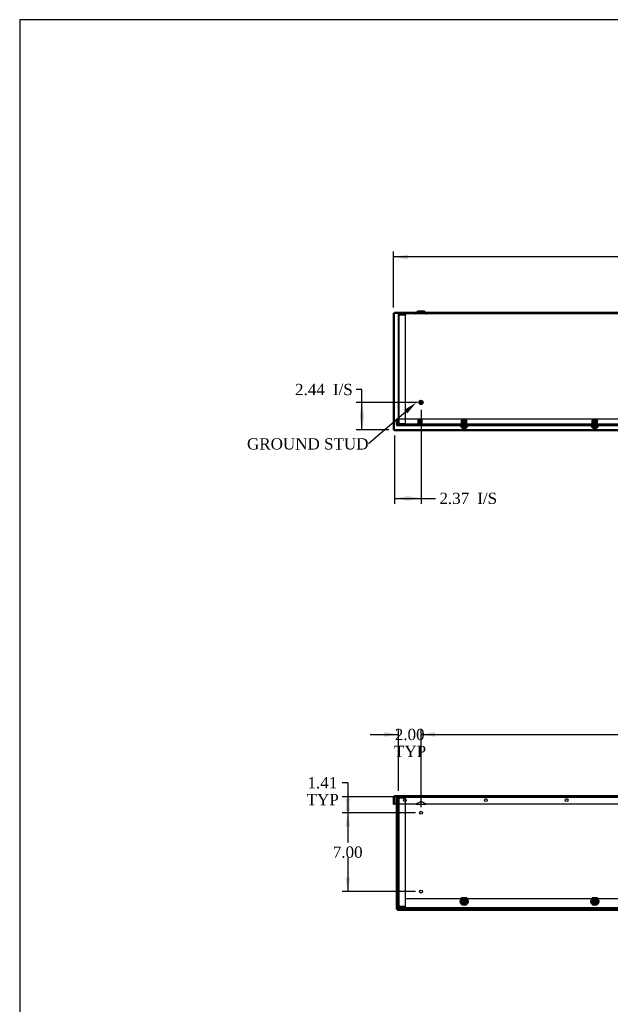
# Model space of a CAD drawing. Header units: inches. Extents: x 1 to 240, y -1 to 159.
# Tile 5 of 15: x 1 to 53, y 72 to 159. Entities that reach past the tile are written whole.
import ezdxf
from ezdxf import colors
from ezdxf.entities.mleader import LeaderData, LeaderLine
from ezdxf.enums import TextEntityAlignment as Align
from ezdxf.lldxf.tags import DXFTag
from ezdxf.math import Vec2, Vec3

# ---------------------------------------------------------------- set-up
doc = ezdxf.new("R2010")
doc.units = ezdxf.units.IN
doc.header["$MEASUREMENT"] = 0
for name, color, linetype in [('COM70472-29', 7, 'Continuous'), ('COM70473-29', 7, 'Continuous'), ('COM70474-4', 7, 'Continuous'), ('COM70985-10', 7, 'Continuous'), ('Default', 7, 'Continuous'), ('NTS16522', 7, 'Continuous'), ('RNG17670', 7, 'Continuous'), ('SCS19475', 7, 'Continuous'), ('STD26152', 7, 'Continuous')]:
    doc.layers.add(name, color=color, linetype=linetype)
doc.styles.add('SEACAD_Times_New_Roman', font='times.ttf')
tags = doc.linetypes.add('HIDDEN2', pattern=[0.1875, 0.125, -0.0625]).pattern_tags.tags
tags[6:7] = [DXFTag(74, 4), DXFTag(75, 0), DXFTag(340, '0'), DXFTag(46, 0.0), DXFTag(50, 0.0), DXFTag(44, 0.0), DXFTag(45, 0.0)]
tags[4:5] = [DXFTag(74, 4), DXFTag(75, 0), DXFTag(340, '0'), DXFTag(46, 0.0), DXFTag(50, 0.0), DXFTag(44, 0.0), DXFTag(45, 0.0)]
doc.dimstyles.new('HAMMOND_(STH_-_240x160)', dxfattribs={"dimtxt": 1, "dimasz": 1.25, "dimexe": 0.5, "dimexo": 0.5, "dimgap": 0.25, "dimtad": 0, "dimtih": 1, "dimtoh": 1, "dimzin": 0, "dimdsep": 46, "dimtxsty": 'SEACAD_Times_New_Roman', "dimblk1": '_SE_FILLED', "dimblk2": '_SE_FILLED', "dimsah": 1, "dimcen": 0.5, "dimadec": 0, "dimazin": 0, "dimtfac": 0.8, "dimtofl": 0, "dimtmove": 1, "dimatfit": 3, "dimfxl": 1, "dimtolj": 1, "dimtzin": 0, "dimarcsym": 0})

# ---------------------------------------------------------------- blocks, each defined once
blk = doc.blocks.new('SE5')
at = {"layer": 'COM70472-29', "color": 7, "linetype": 'HIDDEN2'}
for p, q in [((150.568, 133.182), (34.568, 133.182)), ((34.568, 133.11), (34.568, 133.182)), ((150.568, 133.11), (34.568, 133.11)), ((34.568, 133.11), (34.568, 133.074)), ((34.568, 133.002), (34.568, 133.074)), ((36.173, 133.254), (36.11, 133.19)), ((36.278, 133.257), (36.161, 133.14)), ((36.838, 133.266), (36.299, 133.266)), ((36.443, 133.338), (36.443, 133.266)), ((36.693, 133.266), (36.693, 133.338)), ((36.976, 133.14), (36.859, 133.257)), ((37.027, 133.19), (36.964, 133.254)), ((34.568, 123.254), (34.568, 123.382)), ((35.163, 123.362), (35.193, 123.362)), ((35.163, 123.362), (35.163, 123.254)), ((35.193, 123.362), (35.193, 123.346)), ((149.943, 123.326), (35.193, 123.326)), ((35.193, 123.254), (35.193, 123.274)), ((40.281, 123.326), (40.281, 123.254)), ((40.511, 123.254), (40.511, 123.326)), ((51.875, 123.326), (51.875, 123.254)), ((52.105, 123.254), (52.105, 123.326))]:
    blk.add_line(p, q, dxfattribs=at)
at = {"layer": 'COM70472-29', "color": 7, "linetype": 'Continuous'}
for p, q in [((36.227, 133.308), (36.173, 133.254)), ((36.838, 133.338), (36.299, 133.338)), ((36.964, 133.254), (36.91, 133.308))]:
    blk.add_line(p, q, dxfattribs=at)
at = {"layer": 'COM70472-29', "color": 7, "linetype": 'HIDDEN2'}
for centre, radius, start, end in [((36.089, 133.212), 0.03, 270, 315), ((36.089, 133.212), 0.102, 270, 315), ((36.299, 133.236), 0.03, 90, 135), ((36.838, 133.236), 0.03, 45, 90), ((37.048, 133.212), 0.102, 225, 270), ((37.048, 133.212), 0.03, 225, 270)]:
    blk.add_arc(centre, radius, start, end, dxfattribs=at)
at = {"layer": 'COM70472-29', "color": 7, "linetype": 'Continuous'}
for centre, start, end in [((36.299, 133.236), 90, 135), ((36.838, 133.236), 45, 90)]:
    blk.add_arc(centre, 0.102, start, end, dxfattribs=at)
at = {"layer": 'COM70473-29', "color": 7, "linetype": 'HIDDEN2'}
for p, q in [((34.396, 123.29), (34.396, 123.807)), ((34.396, 123.807), (34.468, 123.807)), ((34.468, 123.29), (34.468, 123.807)), ((150.632, 123.254), (34.504, 123.254)), ((150.632, 123.182), (34.504, 123.182)), ((34.521, 123.29), (34.521, 123.807)), ((34.521, 123.807), (150.615, 123.807)), ((34.521, 123.29), (34.521, 123.254)), ((34.521, 123.254), (34.521, 123.182)), ((40.046, 123.182), (40.173, 123.036)), ((40.1, 123.229), (40.268, 123.036)), ((40.525, 123.036), (40.693, 123.229)), ((40.62, 123.036), (40.747, 123.182)), ((51.639, 123.182), (51.766, 123.036)), ((51.694, 123.229), (51.862, 123.036)), ((52.119, 123.036), (52.287, 123.229)), ((52.214, 123.036), (52.341, 123.182)), ((40.62, 123.036), (40.173, 123.036)), ((52.214, 123.036), (51.766, 123.036))]:
    blk.add_line(p, q, dxfattribs=at)
for centre, radius, start, end in [((34.504, 123.29), 0.108, 180, 270), ((34.504, 123.29), 0.036, 180, 270), ((40.046, 123.182), 0.072, 41, 90), ((40.747, 123.182), 0.072, 90, 139), ((51.639, 123.182), 0.072, 41, 90), ((52.341, 123.182), 0.072, 90, 139)]:
    blk.add_arc(centre, radius, start, end, dxfattribs=at)
at = {"layer": 'COM70474-4', "color": 7, "linetype": 'HIDDEN2'}
for p, q in [((34.568, 133.002), (34.568, 132.985)), ((34.568, 123.399), (34.568, 132.985)), ((34.568, 132.985), (34.676, 132.985)), ((34.64, 133.002), (34.64, 132.985)), ((34.64, 123.399), (34.64, 132.985)), ((34.676, 133.038), (35.193, 133.038)), ((35.193, 132.985), (34.676, 132.985)), ((35.193, 133.11), (35.193, 133.038)), ((35.193, 123.399), (35.193, 132.985)), ((34.568, 123.399), (34.568, 123.382)), ((34.676, 123.399), (34.568, 123.399)), ((34.64, 123.399), (34.64, 123.382)), ((34.676, 123.399), (35.193, 123.399)), ((35.193, 123.346), (34.676, 123.346)), ((35.193, 123.274), (34.676, 123.274)), ((35.193, 123.274), (35.193, 123.346))]:
    blk.add_line(p, q, dxfattribs=at)
for centre, radius, start, end in [((34.676, 133.002), 0.108, 90, 180), ((34.676, 133.002), 0.036, 90, 180), ((34.676, 123.382), 0.108, 180, 270), ((34.676, 123.382), 0.036, 180, 270)]:
    blk.add_arc(centre, radius, start, end, dxfattribs=at)
at = {"layer": 'COM70985-10', "color": 7, "linetype": 'Continuous'}
for p, q in [((34.131, 122.816), (34.131, 133.182)), ((34.131, 133.182), (34.203, 133.182)), ((34.203, 133.254), (150.934, 133.254)), ((34.203, 133.254), (34.203, 133.182)), ((34.131, 122.816), (34.203, 122.816)), ((34.203, 122.744), (34.203, 122.816)), ((150.934, 122.744), (34.203, 122.744))]:
    blk.add_line(p, q, dxfattribs=at)
at = {"layer": 'COM70985-10', "color": 7, "linetype": 'HIDDEN2'}
for p, q in [((34.203, 122.816), (34.203, 133.182)), ((34.203, 133.182), (34.568, 133.182)), ((35.006, 133.254), (35.006, 133.182)), ((35.256, 133.182), (35.256, 133.254)), ((36.15, 133.182), (36.15, 133.254)), ((36.988, 133.254), (36.988, 133.182)), ((42.186, 133.254), (42.186, 133.182)), ((42.436, 133.182), (42.436, 133.254)), ((49.365, 133.254), (49.365, 133.182)), ((49.615, 133.182), (49.615, 133.254)), ((150.934, 122.816), (34.203, 122.816))]:
    blk.add_line(p, q, dxfattribs=at)
at = {"layer": 'COM70985-10', "color": 7, "linetype": 'Continuous'}
for points, knots in [([(34.131, 133.182), (34.131, 133.179), (34.134, 133.176), (34.145, 133.17), (34.153, 133.167), (34.173, 133.161), (34.185, 133.158), (34.211, 133.152), (34.225, 133.149), (34.239, 133.146)], [0, 0, 0, 0, 0.25, 0.25, 0.5, 0.5, 0.75, 0.75, 1, 1, 1, 1]), ([(34.239, 133.146), (34.236, 133.16), (34.233, 133.174), (34.227, 133.2), (34.224, 133.212), (34.218, 133.232), (34.215, 133.24), (34.209, 133.251), (34.206, 133.254), (34.203, 133.254)], [0, 0, 0, 0, 0.25, 0.25, 0.5, 0.5, 0.75, 0.75, 1, 1, 1, 1]), ([(34.203, 133.182), (34.203, 133.176), (34.207, 133.17), (34.22, 133.158), (34.23, 133.152), (34.239, 133.146)], [0, 0, 0, 0, 0.5, 0.5, 1, 1, 1, 1]), ([(34.239, 133.146), (34.233, 133.155), (34.227, 133.164), (34.215, 133.178), (34.209, 133.182), (34.203, 133.182)], [0, 0, 0, 0, 0.5, 0.5, 1, 1, 1, 1]), ([(34.239, 122.852), (34.225, 122.849), (34.211, 122.846), (34.185, 122.84), (34.173, 122.837), (34.153, 122.831), (34.145, 122.828), (34.134, 122.822), (34.131, 122.819), (34.131, 122.816)], [0, 0, 0, 0, 0.25, 0.25, 0.5, 0.5, 0.75, 0.75, 1, 1, 1, 1]), ([(34.203, 122.744), (34.206, 122.744), (34.209, 122.747), (34.215, 122.757), (34.218, 122.765), (34.224, 122.785), (34.227, 122.797), (34.233, 122.823), (34.236, 122.838), (34.239, 122.852)], [0, 0, 0, 0, 0.25, 0.25, 0.5, 0.5, 0.75, 0.75, 1, 1, 1, 1]), ([(34.203, 122.816), (34.209, 122.816), (34.215, 122.82), (34.227, 122.833), (34.233, 122.842), (34.239, 122.852)], [0, 0, 0, 0, 0.5, 0.5, 1, 1, 1, 1]), ([(34.239, 122.852), (34.23, 122.846), (34.22, 122.84), (34.207, 122.828), (34.203, 122.822), (34.203, 122.816)], [0, 0, 0, 0, 0.5, 0.5, 1, 1, 1, 1])]:
    blk.add_open_spline(points, degree=3, knots=knots, dxfattribs=at)
at = {"layer": 'NTS16522', "color": 7, "linetype": 'HIDDEN2'}
for p, q in [((40.146, 123.681), (40.646, 123.681)), ((40.146, 123.649), (40.146, 123.681)), ((40.646, 123.664), (40.146, 123.664)), ((40.146, 123.268), (40.146, 123.649)), ((40.146, 123.504), (40.646, 123.504)), ((40.146, 123.486), (40.646, 123.486)), ((40.146, 123.236), (40.146, 123.268)), ((40.646, 123.236), (40.146, 123.236)), ((40.209, 123.254), (40.209, 123.236)), ((40.221, 123.604), (40.241, 123.629)), ((40.239, 123.504), (40.221, 123.604)), ((40.221, 123.604), (40.246, 123.604)), ((40.251, 123.467), (40.238, 123.467)), ((40.238, 123.467), (40.238, 123.457)), ((40.253, 123.457), (40.238, 123.457)), ((40.241, 123.629), (40.551, 123.629)), ((40.246, 123.604), (40.241, 123.629)), ((40.547, 123.604), (40.246, 123.604)), ((40.246, 123.604), (40.264, 123.504)), ((40.253, 123.457), (40.248, 123.486)), ((40.254, 123.457), (40.253, 123.457)), ((40.261, 123.413), (40.253, 123.457)), ((40.253, 123.254), (40.253, 123.236)), ((40.254, 123.457), (40.276, 123.457)), ((40.532, 123.413), (40.261, 123.413)), ((40.276, 123.413), (40.276, 123.457)), ((40.289, 123.681), (40.289, 123.664)), ((40.289, 123.254), (40.289, 123.236)), ((40.301, 123.629), (40.301, 123.413)), ((40.308, 123.629), (40.318, 123.619)), ((40.475, 123.619), (40.318, 123.619)), ((40.318, 123.619), (40.318, 123.413)), ((40.475, 123.619), (40.485, 123.629)), ((40.475, 123.413), (40.475, 123.619)), ((40.491, 123.629), (40.491, 123.413)), ((40.503, 123.664), (40.503, 123.681)), ((40.503, 123.236), (40.503, 123.254)), ((40.517, 123.457), (40.538, 123.457)), ((40.517, 123.457), (40.517, 123.413)), ((40.529, 123.504), (40.547, 123.604)), ((40.54, 123.457), (40.532, 123.413)), ((40.54, 123.457), (40.538, 123.457)), ((40.539, 123.254), (40.539, 123.236)), ((40.54, 123.457), (40.545, 123.486)), ((40.54, 123.457), (40.555, 123.457)), ((40.542, 123.467), (40.555, 123.467)), ((40.547, 123.604), (40.551, 123.629)), ((40.547, 123.604), (40.572, 123.604)), ((40.551, 123.629), (40.572, 123.604)), ((40.572, 123.604), (40.554, 123.504)), ((40.555, 123.457), (40.555, 123.467)), ((40.583, 123.254), (40.583, 123.236)), ((40.646, 123.681), (40.646, 123.649)), ((40.646, 123.268), (40.646, 123.649)), ((40.646, 123.268), (40.646, 123.236)), ((51.74, 123.681), (52.24, 123.681)), ((51.74, 123.649), (51.74, 123.681)), ((52.24, 123.664), (51.74, 123.664)), ((51.74, 123.268), (51.74, 123.649)), ((51.74, 123.504), (52.24, 123.504)), ((51.74, 123.486), (52.24, 123.486)), ((51.74, 123.236), (51.74, 123.268)), ((52.24, 123.236), (51.74, 123.236)), ((51.803, 123.254), (51.803, 123.236)), ((51.815, 123.604), (51.835, 123.629)), ((51.832, 123.504), (51.815, 123.604)), ((51.815, 123.604), (51.84, 123.604)), ((51.845, 123.467), (51.832, 123.467)), ((51.832, 123.467), (51.832, 123.457)), ((51.847, 123.457), (51.832, 123.457)), ((51.835, 123.629), (52.145, 123.629)), ((51.84, 123.604), (51.835, 123.629)), ((52.141, 123.604), (51.84, 123.604)), ((51.84, 123.604), (51.858, 123.504)), ((51.847, 123.457), (51.842, 123.486)), ((51.848, 123.457), (51.847, 123.457)), ((51.855, 123.413), (51.847, 123.457)), ((51.847, 123.254), (51.847, 123.236)), ((51.848, 123.457), (51.87, 123.457)), ((52.126, 123.413), (51.855, 123.413)), ((51.87, 123.413), (51.87, 123.457)), ((51.883, 123.681), (51.883, 123.664)), ((51.883, 123.254), (51.883, 123.236)), ((51.895, 123.629), (51.895, 123.413)), ((51.902, 123.629), (51.912, 123.619)), ((52.068, 123.619), (51.912, 123.619)), ((51.912, 123.619), (51.912, 123.413)), ((52.068, 123.619), (52.078, 123.629)), ((52.068, 123.413), (52.068, 123.619)), ((52.085, 123.629), (52.085, 123.413)), ((52.097, 123.664), (52.097, 123.681)), ((52.097, 123.236), (52.097, 123.254)), ((52.111, 123.457), (52.132, 123.457)), ((52.111, 123.457), (52.111, 123.413)), ((52.123, 123.504), (52.141, 123.604)), ((52.134, 123.457), (52.126, 123.413)), ((52.134, 123.457), (52.132, 123.457)), ((52.133, 123.254), (52.133, 123.236)), ((52.134, 123.457), (52.139, 123.486)), ((52.134, 123.457), (52.149, 123.457)), ((52.135, 123.467), (52.149, 123.467)), ((52.141, 123.604), (52.145, 123.629)), ((52.141, 123.604), (52.166, 123.604)), ((52.145, 123.629), (52.166, 123.604)), ((52.166, 123.604), (52.148, 123.504)), ((52.149, 123.457), (52.149, 123.467)), ((52.177, 123.254), (52.177, 123.236)), ((52.24, 123.681), (52.24, 123.649)), ((52.24, 123.268), (52.24, 123.649)), ((52.24, 123.268), (52.24, 123.236))]:
    blk.add_line(p, q, dxfattribs=at)
for centre, start_param, end_param in [((40.196, 123.149), -0.946712, -0.820505), ((40.597, 123.149), 0.820505, 0.946712), ((51.79, 123.149), -0.946712, -0.820505), ((52.19, 123.149), 0.820505, 0.946712)]:
    blk.add_ellipse(centre, major_axis=(0, 0.451), ratio=0.176327, start_param=start_param, end_param=end_param, dxfattribs=at)
at = {"layer": 'RNG17670', "color": 7, "linetype": 'HIDDEN2'}
for p, q in [((40.495, 123.318), (40.226, 123.318)), ((40.226, 123.318), (40.226, 123.286)), ((40.495, 123.286), (40.226, 123.286)), ((40.271, 123.318), (40.271, 123.286)), ((40.495, 123.318), (40.495, 123.286)), ((52.088, 123.318), (51.82, 123.318)), ((51.82, 123.318), (51.82, 123.286)), ((52.088, 123.286), (51.82, 123.286)), ((51.865, 123.318), (51.865, 123.286)), ((52.088, 123.318), (52.088, 123.286))]:
    blk.add_line(p, q, dxfattribs=at)
at = {"layer": 'SCS19475', "color": 7, "linetype": 'HIDDEN2'}
for p, q in [((40.331, 123.681), (40.301, 123.651)), ((40.491, 123.651), (40.301, 123.651)), ((40.301, 123.651), (40.301, 123.356)), ((40.491, 123.356), (40.301, 123.356)), ((40.321, 123.356), (40.321, 123.67)), ((40.322, 123.356), (40.322, 123.036)), ((40.462, 123.681), (40.331, 123.681)), ((40.491, 123.651), (40.462, 123.681)), ((40.47, 123.036), (40.47, 123.356)), ((40.472, 123.356), (40.472, 123.67)), ((40.491, 123.356), (40.491, 123.651)), ((51.925, 123.681), (51.895, 123.651)), ((52.085, 123.651), (51.895, 123.651)), ((51.895, 123.651), (51.895, 123.356)), ((52.085, 123.356), (51.895, 123.356)), ((51.914, 123.356), (51.914, 123.67)), ((51.916, 123.356), (51.916, 123.036)), ((52.056, 123.681), (51.925, 123.681)), ((52.085, 123.651), (52.056, 123.681)), ((52.064, 123.036), (52.064, 123.356)), ((52.066, 123.356), (52.066, 123.67)), ((52.085, 123.356), (52.085, 123.651)), ((40.238, 122.968), (40.236, 122.968)), ((40.381, 122.968), (40.238, 122.968)), ((40.381, 122.908), (40.34, 122.908)), ((40.411, 122.968), (40.381, 122.968)), ((40.381, 122.968), (40.381, 122.913)), ((40.381, 122.913), (40.381, 122.908)), ((40.555, 122.968), (40.411, 122.968)), ((40.411, 122.968), (40.411, 122.913)), ((40.411, 122.908), (40.411, 122.913)), ((40.453, 122.908), (40.411, 122.908)), ((40.555, 122.968), (40.557, 122.968)), ((51.832, 122.968), (51.83, 122.968)), ((51.975, 122.968), (51.832, 122.968)), ((51.975, 122.908), (51.933, 122.908)), ((52.005, 122.968), (51.975, 122.968)), ((51.975, 122.968), (51.975, 122.913)), ((51.975, 122.913), (51.975, 122.908)), ((52.148, 122.968), (52.005, 122.968)), ((52.005, 122.968), (52.005, 122.913)), ((52.005, 122.908), (52.005, 122.913)), ((52.047, 122.908), (52.005, 122.908)), ((52.148, 122.968), (52.151, 122.968))]:
    blk.add_line(p, q, dxfattribs=at)
for centre, start, end in [((40.343, 123.033), 178.68531, 211.13501), ((40.45, 123.033), 328.86499, 1.31469), ((51.937, 123.033), 178.68531, 211.13501), ((52.044, 123.033), 328.86499, 1.31469)]:
    blk.add_arc(centre, 0.125, start, end, dxfattribs=at)
for points, knots in [([(40.34, 122.908), (40.33, 122.909), (40.32, 122.911), (40.3, 122.917), (40.291, 122.921), (40.273, 122.931), (40.265, 122.937), (40.254, 122.948), (40.25, 122.952), (40.244, 122.96), (40.241, 122.964), (40.238, 122.968)], [0, 0, 0, 0, 0.25, 0.25, 0.5, 0.5, 0.75, 0.75, 0.875, 0.875, 1, 1, 1, 1]), ([(40.411, 122.913), (40.406, 122.913), (40.401, 122.913), (40.391, 122.913), (40.386, 122.913), (40.381, 122.913)], [0, 0, 0, 0, 0.5, 0.5, 1, 1, 1, 1]), ([(40.555, 122.968), (40.549, 122.959), (40.543, 122.952), (40.528, 122.937), (40.52, 122.931), (40.503, 122.921), (40.493, 122.917), (40.474, 122.911), (40.464, 122.909), (40.453, 122.908)], [0, 0, 0, 0, 0.25, 0.25, 0.5, 0.5, 0.75, 0.75, 1, 1, 1, 1]), ([(51.933, 122.908), (51.923, 122.909), (51.913, 122.911), (51.894, 122.917), (51.884, 122.921), (51.867, 122.931), (51.858, 122.937), (51.848, 122.948), (51.844, 122.952), (51.838, 122.96), (51.835, 122.964), (51.832, 122.968)], [0, 0, 0, 0, 0.25, 0.25, 0.5, 0.5, 0.75, 0.75, 0.875, 0.875, 1, 1, 1, 1]), ([(52.005, 122.913), (52, 122.913), (51.995, 122.913), (51.985, 122.913), (51.98, 122.913), (51.975, 122.913)], [0, 0, 0, 0, 0.5, 0.5, 1, 1, 1, 1]), ([(52.148, 122.968), (52.143, 122.959), (52.137, 122.952), (52.122, 122.937), (52.114, 122.931), (52.096, 122.921), (52.087, 122.917), (52.067, 122.911), (52.057, 122.909), (52.047, 122.908)], [0, 0, 0, 0, 0.25, 0.25, 0.5, 0.5, 0.75, 0.75, 1, 1, 1, 1])]:
    blk.add_open_spline(points, degree=3, knots=knots, dxfattribs=at)
at = {"layer": 'STD26152', "color": 7, "linetype": 'HIDDEN2'}
for p, q in [((36.301, 123.714), (36.281, 123.694)), ((36.656, 123.694), (36.281, 123.694)), ((36.281, 123.694), (36.281, 123.274)), ((36.281, 123.274), (36.656, 123.274)), ((36.281, 123.274), (36.301, 123.254)), ((36.301, 123.714), (36.636, 123.714)), ((36.373, 123.714), (36.373, 123.394)), ((36.373, 123.394), (36.39, 123.394)), ((36.39, 123.714), (36.39, 123.394)), ((36.547, 123.394), (36.39, 123.394)), ((36.39, 123.394), (36.468, 123.347)), ((36.468, 123.347), (36.547, 123.394)), ((36.547, 123.394), (36.547, 123.714)), ((36.563, 123.394), (36.547, 123.394)), ((36.563, 123.714), (36.563, 123.394)), ((36.656, 123.694), (36.636, 123.714)), ((36.636, 123.254), (36.656, 123.274)), ((36.656, 123.274), (36.656, 123.694))]:
    blk.add_line(p, q, dxfattribs=at)
for radius in [0.188, 0.168, 0.095, 0.0781]:
    blk.add_circle((36.568, 125.254), radius, dxfattribs=at)
blk = doc.blocks.new('SE7')
at = {"layer": 'COM70472-29', "color": 7, "linetype": 'HIDDEN2'}
for p, q in [((34.568, 90.29), (150.568, 90.29)), ((34.568, 89.612), (34.568, 90.29)), ((35.193, 81.237), (149.943, 81.237)), ((150.568, 80.434), (34.568, 80.434)), ((35.163, 80.434), (35.163, 80.362)), ((35.193, 80.506), (35.193, 80.559)), ((35.193, 80.434), (35.193, 80.362))]:
    blk.add_line(p, q, dxfattribs=at)
at = {"layer": 'COM70472-29', "color": 7, "linetype": 'Continuous'}
for p, q in [((34.568, 80.47), (34.568, 89.612)), ((34.568, 80.362), (34.568, 80.47)), ((150.568, 80.362), (34.568, 80.362))]:
    blk.add_line(p, q, dxfattribs=at)
for centre in [(36.568, 88.862), (36.568, 81.862)]:
    blk.add_circle(centre, 0.125, dxfattribs=at)
at = {"layer": 'COM70472-29', "color": 7, "linetype": 'HIDDEN2'}
for centre in [(40.396, 80.987), (51.99, 80.987)]:
    blk.add_circle(centre, 0.115, dxfattribs=at)
at = {"layer": 'COM70473-29', "color": 7, "linetype": 'HIDDEN2'}
for p, q in [((34.396, 90.23), (34.468, 90.23)), ((34.396, 89.612), (34.396, 90.23)), ((34.468, 90.23), (34.504, 90.23)), ((34.468, 89.612), (34.468, 90.23)), ((34.504, 90.23), (150.632, 90.23))]:
    blk.add_line(p, q, dxfattribs=at)
at = {"layer": 'COM70473-29', "color": 7, "linetype": 'Continuous'}
for p, q in [((34.396, 80.315), (34.396, 89.612)), ((34.468, 80.315), (34.468, 89.612)), ((34.396, 80.315), (34.468, 80.315)), ((34.468, 80.315), (34.504, 80.315)), ((34.504, 80.315), (34.521, 80.315)), ((34.521, 80.315), (34.521, 80.298)), ((34.521, 80.298), (34.521, 80.262)), ((34.521, 80.19), (34.521, 80.262)), ((150.615, 80.262), (34.521, 80.262)), ((150.615, 80.19), (34.521, 80.19))]:
    blk.add_line(p, q, dxfattribs=at)
at = {"layer": 'COM70473-29', "color": 7, "linetype": 'HIDDEN2'}
for centre, radius in [((40.396, 80.987), 0.351), ((51.99, 80.987), 0.351), ((40.396, 80.987), 0.224), ((40.396, 80.987), 0.129), ((51.99, 80.987), 0.224), ((51.99, 80.987), 0.129)]:
    blk.add_circle(centre, radius, dxfattribs=at)
at = {"layer": 'COM70474-4', "color": 7, "linetype": 'HIDDEN2'}
for p, q in [((34.568, 90.145), (34.676, 90.145)), ((34.64, 90.162), (34.64, 90.145)), ((34.64, 80.559), (34.64, 90.145)), ((34.676, 90.27), (35.193, 90.27)), ((34.676, 90.198), (35.193, 90.198)), ((35.193, 90.145), (34.676, 90.145)), ((35.193, 90.27), (35.193, 90.198)), ((35.193, 80.559), (35.193, 90.145)), ((34.676, 80.559), (34.568, 80.559)), ((34.64, 80.559), (34.64, 80.542)), ((34.676, 80.559), (35.193, 80.559)), ((35.193, 80.506), (34.676, 80.506)), ((35.193, 80.434), (35.193, 80.506))]:
    blk.add_line(p, q, dxfattribs=at)
for centre, radius, start, end in [((34.676, 90.162), 0.108, 90, 180), ((34.676, 90.162), 0.036, 90, 180), ((34.676, 80.542), 0.108, 180, 270), ((34.676, 80.542), 0.036, 180, 270)]:
    blk.add_arc(centre, radius, start, end, dxfattribs=at)
at = {"layer": 'COM70985-10', "color": 7, "linetype": 'Continuous'}
for p, q in [((34.131, 89.612), (34.131, 90.254)), ((34.131, 90.254), (34.203, 90.254)), ((34.203, 90.254), (34.203, 89.612)), ((34.203, 89.612), (34.203, 90.254)), ((150.898, 90.362), (34.239, 90.362)), ((34.131, 89.612), (34.203, 89.612)), ((36.15, 89.612), (34.203, 89.612)), ((92.149, 89.612), (36.988, 89.612))]:
    blk.add_line(p, q, dxfattribs=at)
at = {"layer": 'COM70985-10', "color": 7, "linetype": 'HIDDEN2'}
for p, q in [((34.239, 90.29), (34.239, 90.362)), ((34.568, 90.29), (34.239, 90.29)), ((36.15, 89.612), (36.988, 89.612))]:
    blk.add_line(p, q, dxfattribs=at)
at = {"layer": 'COM70985-10', "color": 7, "linetype": 'Continuous'}
for centre in [(35.131, 89.987), (42.311, 89.987), (49.49, 89.987)]:
    blk.add_circle(centre, 0.125, dxfattribs=at)
for centre, radius, start, end in [((34.239, 90.254), 0.108, 90, 180), ((34.239, 90.254), 0.036, 155.97754, 180), ((36.569, 89.237), 0.563, 41.81031, 138.18969)]:
    blk.add_arc(centre, radius, start, end, dxfattribs=at)
at = {"layer": 'COM70985-10', "color": 7, "linetype": 'HIDDEN2'}
blk.add_arc((34.239, 90.254), 0.036, 90, 155.97754, dxfattribs=at)
at = {"layer": 'COM70985-10', "color": 7, "linetype": 'Continuous'}
blk.add_open_spline([(34.203, 90.254), (34.206, 90.268), (34.209, 90.282), (34.215, 90.308), (34.218, 90.32), (34.224, 90.34), (34.227, 90.348), (34.233, 90.359), (34.236, 90.362), (34.239, 90.362)], degree=3, knots=[0, 0, 0, 0, 0.25, 0.25, 0.5, 0.5, 0.75, 0.75, 1, 1, 1, 1], dxfattribs=at)
at = {"layer": 'COM70985-10', "color": 7, "linetype": 'HIDDEN2'}
blk.add_open_spline([(34.203, 90.254), (34.209, 90.263), (34.215, 90.272), (34.227, 90.286), (34.233, 90.29), (34.239, 90.29)], degree=3, knots=[0, 0, 0, 0, 0.5, 0.5, 1, 1, 1, 1], dxfattribs=at)
at = {"layer": 'NTS16522', "color": 7, "linetype": 'HIDDEN2'}
for p, q in [((40.146, 81.284), (40.146, 81.316)), ((40.146, 81.316), (40.646, 81.316)), ((40.646, 81.298), (40.146, 81.298)), ((40.146, 81.284), (40.146, 80.748)), ((40.646, 81.316), (40.646, 81.284)), ((40.646, 81.284), (40.646, 80.748)), ((51.74, 81.284), (51.74, 81.316)), ((51.74, 81.316), (52.24, 81.316)), ((52.24, 81.298), (51.74, 81.298)), ((51.74, 81.284), (51.74, 80.748)), ((52.24, 81.316), (52.24, 81.284)), ((52.24, 81.284), (52.24, 80.748)), ((40.646, 81.206), (40.146, 81.206)), ((40.146, 80.716), (40.146, 80.748)), ((40.146, 80.733), (40.646, 80.733)), ((40.646, 80.716), (40.146, 80.716)), ((40.209, 81.094), (40.209, 80.937)), ((40.246, 81.162), (40.221, 81.137)), ((40.241, 81.142), (40.221, 81.137)), ((40.221, 81.137), (40.239, 81.119)), ((40.221, 80.836), (40.221, 81.137)), ((40.239, 80.854), (40.221, 80.836)), ((40.221, 80.836), (40.246, 80.811)), ((40.241, 80.832), (40.221, 80.836)), ((40.239, 81.119), (40.264, 81.145)), ((40.239, 81.119), (40.239, 80.854)), ((40.264, 80.829), (40.239, 80.854)), ((40.246, 81.162), (40.241, 81.142)), ((40.241, 81.142), (40.241, 80.832)), ((40.551, 81.142), (40.241, 81.142)), ((40.241, 80.832), (40.551, 80.832)), ((40.241, 80.832), (40.246, 80.811)), ((40.264, 81.145), (40.246, 81.162)), ((40.246, 81.162), (40.547, 81.162)), ((40.246, 80.811), (40.264, 80.829)), ((40.547, 80.811), (40.246, 80.811)), ((40.248, 80.838), (40.248, 81.135)), ((40.248, 81.135), (40.545, 81.135)), ((40.253, 81.13), (40.248, 81.135)), ((40.253, 80.843), (40.248, 80.838)), ((40.545, 80.838), (40.248, 80.838)), ((40.251, 81.127), (40.251, 81.023)), ((40.251, 80.95), (40.251, 80.846)), ((40.253, 81.13), (40.254, 81.13)), ((40.253, 80.937), (40.253, 81.094)), ((40.254, 80.843), (40.253, 80.843)), ((40.261, 81.122), (40.532, 81.122)), ((40.261, 80.944), (40.261, 81.029)), ((40.532, 80.851), (40.261, 80.851)), ((40.529, 81.145), (40.264, 81.145)), ((40.264, 80.829), (40.529, 80.829)), ((40.547, 81.162), (40.529, 81.145)), ((40.529, 81.145), (40.554, 81.119)), ((40.554, 80.854), (40.529, 80.829)), ((40.529, 80.829), (40.547, 80.811)), ((40.532, 81.029), (40.532, 80.944)), ((40.538, 81.13), (40.54, 81.13)), ((40.54, 80.843), (40.538, 80.843)), ((40.539, 81.094), (40.539, 80.937)), ((40.54, 81.13), (40.545, 81.135)), ((40.54, 80.843), (40.545, 80.838)), ((40.542, 81.023), (40.542, 81.127)), ((40.542, 80.846), (40.542, 80.95)), ((40.545, 81.135), (40.545, 80.838)), ((40.547, 81.162), (40.551, 81.142)), ((40.572, 81.137), (40.547, 81.162)), ((40.572, 80.836), (40.547, 80.811)), ((40.551, 80.832), (40.547, 80.811)), ((40.551, 80.832), (40.551, 81.142)), ((40.572, 81.137), (40.551, 81.142)), ((40.572, 80.836), (40.551, 80.832)), ((40.554, 81.119), (40.572, 81.137)), ((40.554, 80.854), (40.554, 81.119)), ((40.572, 80.836), (40.554, 80.854)), ((40.572, 81.137), (40.572, 80.836)), ((40.583, 80.937), (40.583, 81.094)), ((40.646, 80.748), (40.646, 80.716)), ((52.24, 81.206), (51.74, 81.206)), ((51.74, 80.716), (51.74, 80.748)), ((51.74, 80.733), (52.24, 80.733)), ((52.24, 80.716), (51.74, 80.716)), ((51.803, 81.094), (51.803, 80.937)), ((51.84, 81.162), (51.815, 81.137)), ((51.835, 81.142), (51.815, 81.137)), ((51.815, 81.137), (51.832, 81.119)), ((51.815, 80.836), (51.815, 81.137)), ((51.832, 80.854), (51.815, 80.836)), ((51.815, 80.836), (51.84, 80.811)), ((51.835, 80.832), (51.815, 80.836)), ((51.832, 81.119), (51.858, 81.145)), ((51.832, 81.119), (51.832, 80.854)), ((51.858, 80.829), (51.832, 80.854)), ((51.84, 81.162), (51.835, 81.142)), ((51.835, 81.142), (51.835, 80.832)), ((52.145, 81.142), (51.835, 81.142)), ((51.835, 80.832), (52.145, 80.832)), ((51.835, 80.832), (51.84, 80.811)), ((51.858, 81.145), (51.84, 81.162)), ((51.84, 81.162), (52.141, 81.162)), ((51.84, 80.811), (51.858, 80.829)), ((52.141, 80.811), (51.84, 80.811)), ((51.842, 80.838), (51.842, 81.135)), ((51.842, 81.135), (52.139, 81.135)), ((51.847, 81.13), (51.842, 81.135)), ((51.847, 80.843), (51.842, 80.838)), ((52.139, 80.838), (51.842, 80.838)), ((51.845, 81.127), (51.845, 81.023)), ((51.845, 80.95), (51.845, 80.846)), ((51.847, 81.13), (51.848, 81.13)), ((51.847, 80.937), (51.847, 81.094)), ((51.848, 80.843), (51.847, 80.843)), ((51.855, 81.122), (52.126, 81.122)), ((51.855, 80.944), (51.855, 81.029)), ((52.126, 80.851), (51.855, 80.851)), ((52.123, 81.145), (51.858, 81.145)), ((51.858, 80.829), (52.123, 80.829)), ((52.141, 81.162), (52.123, 81.145)), ((52.123, 81.145), (52.148, 81.119)), ((52.148, 80.854), (52.123, 80.829)), ((52.123, 80.829), (52.141, 80.811)), ((52.126, 81.029), (52.126, 80.944)), ((52.132, 81.13), (52.134, 81.13)), ((52.134, 80.843), (52.132, 80.843)), ((52.133, 81.094), (52.133, 80.937)), ((52.134, 81.13), (52.139, 81.135)), ((52.134, 80.843), (52.139, 80.838)), ((52.135, 81.023), (52.135, 81.127)), ((52.135, 80.846), (52.135, 80.95)), ((52.139, 81.135), (52.139, 80.838)), ((52.141, 81.162), (52.145, 81.142)), ((52.166, 81.137), (52.141, 81.162)), ((52.166, 80.836), (52.141, 80.811)), ((52.145, 80.832), (52.141, 80.811)), ((52.145, 80.832), (52.145, 81.142)), ((52.166, 81.137), (52.145, 81.142)), ((52.166, 80.836), (52.145, 80.832)), ((52.148, 81.119), (52.166, 81.137)), ((52.148, 80.854), (52.148, 81.119)), ((52.166, 80.836), (52.148, 80.854)), ((52.166, 81.137), (52.166, 80.836)), ((52.177, 80.937), (52.177, 81.094)), ((52.24, 80.748), (52.24, 80.716))]:
    blk.add_line(p, q, dxfattribs=at)
for centre, radius in [((40.396, 80.987), 0.107), ((40.396, 80.987), 0.095), ((40.396, 80.987), 0.0881), ((40.396, 80.987), 0.0781), ((51.99, 80.987), 0.107), ((51.99, 80.987), 0.095), ((51.99, 80.987), 0.0881), ((51.99, 80.987), 0.0781)]:
    blk.add_circle(centre, radius, dxfattribs=at)
for centre, radius, start, end in [((40.396, 81.007), 0.206, 24.96837, 155.03163), ((40.231, 80.937), 0.022, 180, 0), ((40.346, 81.075), 0.108, 151.37305, 208.62695), ((40.346, 80.898), 0.108, 151.37305, 208.62695), ((40.346, 81.075), 0.108, 149.48247, 151.37305), ((40.346, 81.075), 0.108, 208.62695, 210.51753), ((40.346, 80.898), 0.108, 149.48247, 151.37305), ((40.346, 80.898), 0.108, 208.62695, 210.51753), ((40.396, 80.94), 0.21, 47.08637, 132.91363), ((40.196, 81.076), 0.0796, 315.56137, 42.98855), ((40.196, 80.897), 0.0796, 317.01145, 44.43863), ((40.597, 81.076), 0.0796, 137.01145, 224.43863), ((40.597, 80.897), 0.0796, 135.56137, 222.98855), ((40.561, 80.937), 0.022, 180, 0), ((40.447, 81.075), 0.108, 28.62695, 30.51753), ((40.447, 81.075), 0.108, 329.48247, 331.37305), ((40.447, 80.898), 0.108, 28.62695, 30.51753), ((40.447, 80.898), 0.108, 329.48247, 331.37305), ((40.447, 81.075), 0.108, 331.37305, 28.62695), ((40.447, 80.898), 0.108, 331.37305, 28.62695), ((51.99, 81.007), 0.206, 24.96837, 155.03163), ((51.825, 80.937), 0.022, 180, 0), ((51.94, 81.075), 0.108, 151.37305, 208.62695), ((51.94, 80.898), 0.108, 151.37305, 208.62695), ((51.94, 81.075), 0.108, 149.48247, 151.37305), ((51.94, 81.075), 0.108, 208.62695, 210.51753), ((51.94, 80.898), 0.108, 149.48247, 151.37305), ((51.94, 80.898), 0.108, 208.62695, 210.51753), ((51.99, 80.94), 0.21, 47.08637, 132.91363), ((51.79, 81.076), 0.0796, 315.56137, 42.98855), ((51.79, 80.897), 0.0796, 317.01145, 44.43863), ((52.19, 81.076), 0.0796, 137.01145, 224.43863), ((52.19, 80.897), 0.0796, 135.56137, 222.98855), ((52.155, 80.937), 0.022, 180, 0), ((52.04, 81.075), 0.108, 28.62695, 30.51753), ((52.04, 81.075), 0.108, 329.48247, 331.37305), ((52.04, 80.898), 0.108, 28.62695, 30.51753), ((52.04, 80.898), 0.108, 329.48247, 331.37305), ((52.04, 81.075), 0.108, 331.37305, 28.62695), ((52.04, 80.898), 0.108, 331.37305, 28.62695)]:
    blk.add_arc(centre, radius, start, end, dxfattribs=at)
at = {"layer": 'RNG17670', "color": 7, "linetype": 'HIDDEN2'}
for p, q in [((40.298, 81.126), (40.298, 81.064)), ((40.298, 80.847), (40.298, 80.909)), ((51.892, 81.126), (51.892, 81.064)), ((51.892, 80.847), (51.892, 80.909))]:
    blk.add_line(p, q, dxfattribs=at)
for centre, radius, start, end in [((40.396, 80.987), 0.17, 234.89582, 125.10418), ((40.396, 80.987), 0.125, 218.33584, 141.66416), ((51.99, 80.987), 0.17, 234.89582, 125.10418), ((51.99, 80.987), 0.125, 218.33584, 141.66416)]:
    blk.add_arc(centre, radius, start, end, dxfattribs=at)
at = {"layer": 'SCS19475', "color": 7, "linetype": 'HIDDEN2'}
for p, q in [((40.238, 81.014), (40.381, 81.014)), ((40.381, 80.959), (40.238, 80.959)), ((40.381, 81.014), (40.381, 81.074)), ((40.381, 81.074), (40.411, 81.074)), ((40.381, 80.899), (40.381, 80.959)), ((40.411, 80.899), (40.381, 80.899)), ((40.411, 81.074), (40.411, 81.014)), ((40.411, 81.014), (40.555, 81.014)), ((40.555, 80.959), (40.411, 80.959)), ((40.411, 80.959), (40.411, 80.899)), ((51.832, 81.014), (51.975, 81.014)), ((51.975, 80.959), (51.832, 80.959)), ((51.975, 81.014), (51.975, 81.074)), ((51.975, 81.074), (52.005, 81.074)), ((51.975, 80.899), (51.975, 80.959)), ((52.005, 80.899), (51.975, 80.899)), ((52.005, 81.074), (52.005, 81.014)), ((52.005, 81.014), (52.148, 81.014)), ((52.148, 80.959), (52.005, 80.959)), ((52.005, 80.959), (52.005, 80.899))]:
    blk.add_line(p, q, dxfattribs=at)
for centre, radius in [((40.396, 80.987), 0.178), ((40.396, 80.987), 0.179), ((40.396, 80.987), 0.095), ((40.396, 80.987), 0.0759), ((40.396, 80.987), 0.074), ((40.396, 80.987), 0.0655), ((51.99, 80.987), 0.178), ((51.99, 80.987), 0.179), ((51.99, 80.987), 0.095), ((51.99, 80.987), 0.0759), ((51.99, 80.987), 0.074), ((51.99, 80.987), 0.0655)]:
    blk.add_circle(centre, radius, dxfattribs=at)
for centre, radius, start, end in [((40.396, 80.987), 0.161, 170.13595, 189.86405), ((40.396, 80.987), 0.0631, 103.74814, 154.17017), ((40.396, 80.987), 0.0631, 205.82983, 256.25186), ((40.396, 80.987), 0.0631, 25.82983, 76.25186), ((40.396, 80.987), 0.0631, 283.74814, 334.17017), ((40.396, 80.987), 0.161, 350.13595, 9.86405), ((51.99, 80.987), 0.161, 170.13595, 189.86405), ((51.99, 80.987), 0.0631, 103.74814, 154.17017), ((51.99, 80.987), 0.0631, 205.82983, 256.25186), ((51.99, 80.987), 0.0631, 25.82983, 76.25186), ((51.99, 80.987), 0.0631, 283.74814, 334.17017), ((51.99, 80.987), 0.161, 350.13595, 9.86405)]:
    blk.add_arc(centre, radius, start, end, dxfattribs=at)
blk = doc.blocks.new('DMBLK5411')
at = {"layer": 'Default', "linetype": 'Continuous'}
for points in [[(33.318, 96.008), (33.318, 95.591), (34.568, 95.799)], [(37.818, 96.008), (36.568, 95.799), (37.818, 95.591)]]:
    blk.add_hatch(color=7, dxfattribs=at).paths.add_polyline_path(points)
at = {"layer": 'Default', "color": 7, "linetype": 'Continuous'}
for p, q in [((34.568, 90.79), (34.568, 96.299)), ((36.568, 89.362), (36.568, 96.299)), ((32.068, 95.799), (34.568, 95.799)), ((36.568, 95.799), (39.068, 95.799))]:
    blk.add_line(p, q, dxfattribs=at)
at = {"layer": 'Default', "color": 7, "linetype": 'Continuous', "style": 'SEACAD_Times_New_Roman'}
for s, p in [('2.00', (34.241, 96.299)), ('TYP', (34.17, 94.799))]:
    blk.add_text(s, height=1, dxfattribs=at).set_placement(p, align=Align.TOP_LEFT)
blk = doc.blocks.new('_SE_FILLED')
at = {"color": 0}
blk.add_line((0, 0), (-1, 0), dxfattribs=at)
blk.add_solid([(0, 0), (-1, -0.1665), (-1, 0.1665), (0, 0)], dxfattribs=at)
blk = doc.blocks.new('DMBLK5412')
at = {"layer": 'Default', "linetype": 'Continuous'}
for points in [[(29.86, 87.612), (30.277, 87.612), (30.068, 88.862)], [(29.86, 83.112), (30.068, 81.862), (30.277, 83.112)]]:
    blk.add_hatch(color=7, dxfattribs=at).paths.add_polyline_path(points)
at = {"layer": 'Default', "color": 7, "linetype": 'Continuous'}
for p, q in [((36.068, 88.862), (29.568, 88.862)), ((30.068, 88.862), (30.068, 86.212)), ((30.068, 84.862), (30.068, 81.862)), ((36.068, 81.862), (29.568, 81.862))]:
    blk.add_line(p, q, dxfattribs=at)
at = {"layer": 'Default', "color": 7, "linetype": 'Continuous', "style": 'SEACAD_Times_New_Roman'}
blk.add_text('7.00', height=1, dxfattribs=at).set_placement((28.741, 85.862), align=Align.TOP_LEFT)
blk = doc.blocks.new('DMBLK5419')
at = {"layer": 'Default', "linetype": 'Continuous'}
for points in [[(37.818, 96.008), (36.568, 95.799), (37.818, 95.591)], [(91.318, 96.008), (91.318, 95.591), (92.568, 95.799)]]:
    blk.add_hatch(color=7, dxfattribs=at).paths.add_polyline_path(points)
at = {"layer": 'Default', "color": 7, "linetype": 'Continuous'}
for p, q in [((36.568, 89.362), (36.568, 96.299)), ((92.568, 89.362), (92.568, 96.299)), ((36.568, 95.799), (62.512, 95.799)), ((66.625, 95.799), (92.568, 95.799))]:
    blk.add_line(p, q, dxfattribs=at)
at = {"layer": 'Default', "color": 7, "linetype": 'Continuous', "style": 'SEACAD_Times_New_Roman'}
blk.add_text('56.00', height=1, dxfattribs=at).set_placement((62.862, 96.299), align=Align.TOP_LEFT)
blk = doc.blocks.new('DMBLK5420')
at = {"layer": 'Default', "linetype": 'Continuous'}
for points in [[(29.86, 89.02), (30.277, 89.02), (30.068, 90.27)], [(29.86, 90.112), (30.068, 88.862), (30.277, 90.112)]]:
    blk.add_hatch(color=7, dxfattribs=at).paths.add_polyline_path(points)
at = {"layer": 'Default', "color": 7, "linetype": 'Continuous'}
for p, q in [((30.068, 91.523), (29.568, 91.523)), ((30.068, 91.523), (30.068, 88.862)), ((34.176, 90.27), (29.568, 90.27)), ((36.068, 88.862), (29.568, 88.862))]:
    blk.add_line(p, q, dxfattribs=at)
at = {"layer": 'Default', "color": 7, "linetype": 'Continuous', "style": 'SEACAD_Times_New_Roman'}
for s, p in [('1.41', (26.493, 92.023)), ('TYP', (26.422, 90.523))]:
    blk.add_text(s, height=1, dxfattribs=at).set_placement(p, align=Align.TOP_LEFT)
blk = doc.blocks.new('DMBLK5421')
at = {"layer": 'Default', "linetype": 'Continuous'}
for points in [[(35.381, 138.362), (34.131, 138.154), (35.381, 137.945)], [(149.756, 138.362), (149.756, 137.945), (151.006, 138.154)]]:
    blk.add_hatch(color=7, dxfattribs=at).paths.add_polyline_path(points)
at = {"layer": 'Default', "color": 7, "linetype": 'Continuous'}
for p, q in [((34.131, 133.682), (34.131, 138.654)), ((90.121, 138.154), (34.131, 138.154)), ((151.006, 138.154), (95.016, 138.154)), ((151.006, 133.682), (151.006, 138.654))]:
    blk.add_line(p, q, dxfattribs=at)
at = {"layer": 'Default', "color": 7, "linetype": 'Continuous', "style": 'SEACAD_Times_New_Roman'}
for s, p in [('116.88', (90.483, 138.654)), ('DOOR', (90.471, 137.154))]:
    blk.add_text(s, height=1, dxfattribs=at).set_placement(p, align=Align.TOP_LEFT)
blk = doc.blocks.new('DMBLK5424')
at = {"layer": 'Default', "linetype": 'Continuous'}
for points in [[(35.453, 116.536), (35.453, 116.953), (34.203, 116.745)], [(35.318, 116.536), (36.568, 116.745), (35.318, 116.953)]]:
    blk.add_hatch(color=7, dxfattribs=at).paths.add_polyline_path(points)
at = {"layer": 'Default', "color": 7, "linetype": 'Continuous'}
for p, q in [((36.568, 124.586), (36.568, 116.245)), ((34.203, 122.316), (34.203, 116.245)), ((34.203, 116.745), (37.352, 116.745)), ((37.352, 116.745), (37.852, 116.745))]:
    blk.add_line(p, q, dxfattribs=at)
at = {"layer": 'Default', "color": 7, "linetype": 'Continuous', "style": 'SEACAD_Times_New_Roman'}
for s, p in [('2.37', (38.202, 117.245)), ('I/S', (41.556, 117.245))]:
    blk.add_text(s, height=1, dxfattribs=at).set_placement(p, align=Align.TOP_LEFT)
blk = doc.blocks.new('DMBLK5425')
at = {"layer": 'Default', "linetype": 'Continuous'}
for points in [[(31.117, 124.004), (31.534, 124.004), (31.326, 125.254)], [(31.117, 124.066), (31.326, 122.816), (31.534, 124.066)]]:
    blk.add_hatch(color=7, dxfattribs=at).paths.add_polyline_path(points)
at = {"layer": 'Default', "color": 7, "linetype": 'Continuous'}
for p, q in [((31.326, 126.4), (30.826, 126.4)), ((31.326, 122.816), (31.326, 126.4)), ((36.256, 125.254), (30.826, 125.254)), ((33.703, 122.816), (30.826, 122.816))]:
    blk.add_line(p, q, dxfattribs=at)
at = {"layer": 'Default', "color": 7, "linetype": 'Continuous', "style": 'SEACAD_Times_New_Roman'}
for s, p in [('2.44', (25.392, 126.9)), ('I/S', (28.746, 126.9))]:
    blk.add_text(s, height=1, dxfattribs=at).set_placement(p, align=Align.TOP_LEFT)
blk = doc.blocks.new('BORDER')
at = {"layer": 'Default', "color": 7, "linetype": 'Continuous'}
for p, q in [((0, 27.86), (-41.86, 27.86)), ((-41.86, 27.86), (-41.86, 0))]:
    blk.add_line(p, q, dxfattribs=at)

msp = doc.modelspace()

# ---------------------------------------------------------------- block references
at = {"layer": 'Default', "color": 7, "xscale": 5.7, "yscale": 5.7, "zscale": 5.7}
msp.add_blockref('BORDER', (239.562, 0.401), dxfattribs=at)
at = {"layer": 'Default'}
for name in ['SE5', 'SE7']:
    msp.add_blockref(name, (0, 0), dxfattribs=at)

# ---------------------------------------------------------------- dimensions: what is measured, and where the dimension line sits
at = {"layer": 'Default', "color": 7, "linetype": 'Continuous'}
for base, p1, p2, text, picture, middle in [((34.130972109, 138.15353331), (151.005972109, 133.181586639), (34.130972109, 133.181586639), '\\A1;<>\\PDOOR', 'DMBLK5421', (92.568470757, 138.15353331)), ((36.568, 95.799), (34.568, 90.29), (36.568, 88.862), '\\A1;<>\\PTYP', 'DMBLK5411', (35.568, 95.799))]:
    dim = msp.add_linear_dim(base=base, p1=p1, p2=p2, text=text, dimstyle='HAMMOND_(STH_-_240x160)', override={"dimtmove": 0}, dxfattribs=at)
    dim.commit()
    dim.dimension.update_dxf_attribs({"geometry": picture, "text_midpoint": middle, "dimtype": 160})
for base, p1, p2, text, picture, middle in [((31.326, 125.254), (34.203, 122.816), (36.756, 125.254), '\\A1;<> I/S', 'DMBLK5425', (30.826, 126.4)), ((30.068, 88.862), (35.193, 90.27), (36.568, 88.862), '\\A1;<>\\PTYP', 'DMBLK5420', (29.568, 91.523))]:
    dim = msp.add_linear_dim(base=base, p1=p1, p2=p2, angle=90, text=text, dimstyle='HAMMOND_(STH_-_240x160)', dxfattribs=at)
    dim.commit()
    dim.dimension.update_dxf_attribs({"geometry": picture, "text_midpoint": middle, "dimtype": 160})
dim = msp.add_linear_dim(base=(36.5685, 116.7448), p1=(34.203, 122.8158), p2=(36.5685, 125.0862), text='\\A1;<> I/S', dimstyle='HAMMOND_(STH_-_240x160)', dxfattribs=at)
dim.commit()
dim.dimension.update_dxf_attribs({"geometry": 'DMBLK5424', "text_midpoint": (37.8518, 116.7448), "dimtype": 160})
for base, p2, angle, picture, middle in [((36.568, 95.799), (92.568, 88.862), 0, 'DMBLK5419', (64.568, 95.799)), ((30.068, 88.862), (36.568, 81.862), 270, 'DMBLK5412', (30.068, 85.362))]:
    dim = msp.add_linear_dim(base=base, p1=(36.568, 88.862), p2=p2, angle=angle, text='\\A1;<>', dimstyle='HAMMOND_(STH_-_240x160)', override={"dimtmove": 0}, dxfattribs=at)
    dim.commit()
    dim.dimension.update_dxf_attribs({"geometry": picture, "text_midpoint": middle, "dimtype": 161})

# ---------------------------------------------------------------- leaders
ml = msp.add_multileader_mtext('Standard', dxfattribs=at)
ml.set_content('{\\pxsm0.9;\\fTimes New Roman|b0||i0||c0|p34;\\W1.;GROUND STUD\\P}', color=7)
ml.set_leader_properties()
ml.build(insert=Vec2(0, 0))
ml.multileader.update_dxf_attribs({"dogleg_length": 0, "arrow_head_size": 1.25})
ctx = ml.context
ctx.base_point, ctx.char_height, ctx.arrow_head_size, ctx.landing_gap_size = Vec3(21.038, 121.157), 1, 1.25, 0.35
notes = []
notes.append((ctx, [(0, (1, 1, 0), (31.919, 121.567), (-1, 0), 0, [(0, [(36.156, 125.254)], 0, [])])]))
ctx.mtext.insert = Vec3(21.128, 122.078)
for ctx, leaders in notes:
    for number, flags, end, landing, length, lines in leaders:
        leader = LeaderData()
        leader.index, (leader.has_last_leader_line, leader.has_dogleg_vector, leader.attachment_direction) = number, flags
        leader.last_leader_point, leader.dogleg_vector, leader.dogleg_length = Vec3(end), Vec3(landing), length
        for number, points, colour, breaks in lines:
            line = LeaderLine()
            line.index, line.vertices, line.color, line.breaks = number, Vec3.list(points), colors.encode_raw_color(colour), breaks
            leader.lines.append(line)
        ctx.leaders.append(leader)

doc.saveas('drawing.dxf')
